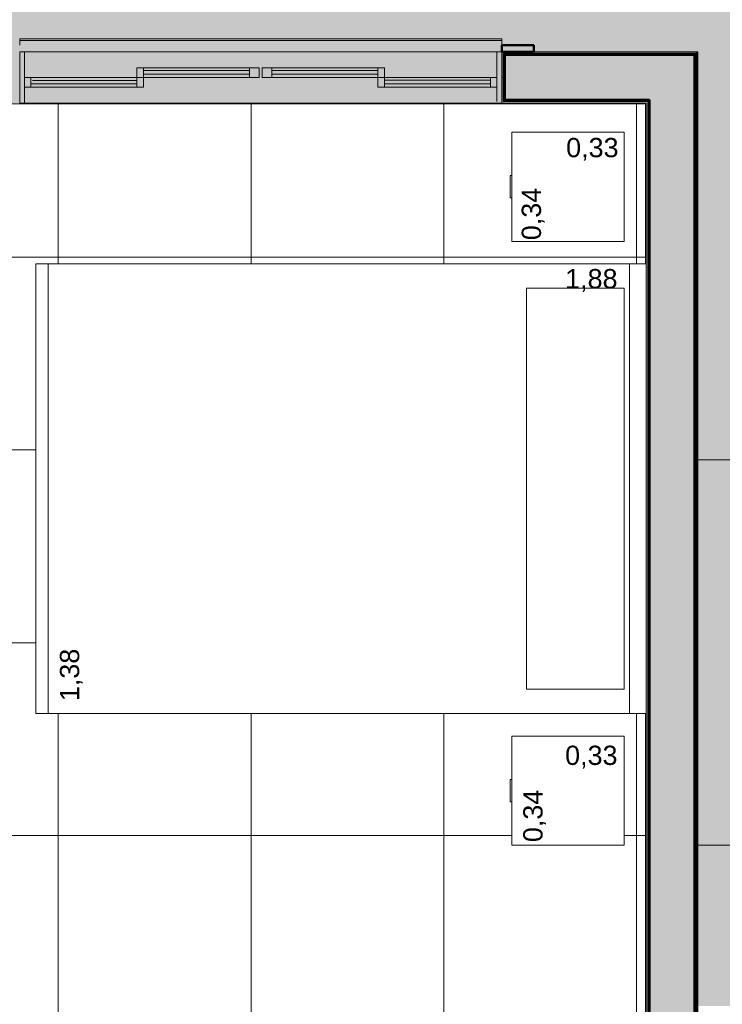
# Model space of a CAD drawing. Header units: metres. Extents: x -14 to 13.9, y -18.2 to 7.6.
# Tile 210 of 215: x -2.8 to -0.6, y -14.2 to -11.1. Entities that reach past the tile are written whole.
import ezdxf

# ---------------------------------------------------------------- set-up
doc = ezdxf.new("R2010")
doc.units = ezdxf.units.M
for name, color, linetype, lineweight in [('A-FLOR', 7, 'Continuous', 5), ('A-FLOR-PATT', 7, 'Continuous', 5), ('A-GLAZ', 7, 'Continuous', 5), ('A-WALL', 7, 'Continuous', 5), ('A-WALL-PATT', 7, 'Continuous', 50), ('G-ANNO-TEXT', 7, 'Continuous', 9), ('I-FURN', 7, 'Continuous', 5), ('I-WALL', 7, 'Continuous', 5), ('Q-CASE', 7, 'Continuous', 5)]:
    doc.layers.add(name, color=color, linetype=linetype, lineweight=lineweight)
doc.styles.add('Arial', font='arial.ttf', dxfattribs={"height": 0.06})

# ---------------------------------------------------------------- blocks, each defined once
blk = doc.blocks.new('JANELA DE CORRE_NTA LAYOUT0')
at = {"layer": 'A-GLAZ', "true_color": 0xfffffe}
blk.add_hatch(color=7, dxfattribs=at).paths.add_polyline_path([(-0.75, 0.08), (-0.75, -0.08), (0.75, -0.08), (0.75, 0.08), (-0.6999, 0.08)])
at = {"layer": 'A-GLAZ', "lineweight": 15}
for p, q in [((-0.75, -0.08), (-0.75, 0.08)), ((-0.735, -0.08), (-0.735, 0.075)), ((0.735, -0.08), (0.735, 0.08)), ((0.75, -0.08), (0.75, 0.08)), ((-0.365, 0.03), (-0.735, 0.03)), ((-0.735, 0), (-0.385, 0)), ((-0.715, 0), (-0.715, 0.03)), ((-0.385, 0.02), (-0.715, 0.02)), ((-0.715, 0.009), (-0.385, 0.009)), ((-0.385, 0), (-0.385, 0.03)), ((-0.005, 0), (-0.385, 0)), ((-0.385, 0), (-0.385, -0.03)), ((-0.365, 0), (-0.365, 0.03)), ((-0.365, -0.03), (-0.365, 0)), ((0.385, 0), (0.005, 0)), ((0.005, 0), (0.005, -0.03)), ((0.035, -0.03), (0.035, 0)), ((0.735, 0.03), (0.365, 0.03)), ((0.365, 0.03), (0.365, 0)), ((0.365, -0.03), (0.365, 0)), ((0.385, 0), (0.385, 0.03)), ((0.385, 0.02), (0.715, 0.02)), ((0.71, 0.01), (0.385, 0.01)), ((0.385, 0), (0.735, 0)), ((0.385, -0.03), (0.385, 0)), ((0.715, 0), (0.715, 0.03)), ((-0.385, -0.03), (-0.005, -0.03)), ((-0.035, -0.01), (-0.365, -0.01)), ((-0.365, -0.021), (-0.035, -0.021)), ((-0.035, -0.03), (-0.035, 0)), ((-0.005, -0.03), (-0.005, 0)), ((0.005, -0.03), (0.385, -0.03)), ((0.365, -0.01), (0.035, -0.01)), ((0.035, -0.021), (0.365, -0.021))]:
    blk.add_line(p, q, dxfattribs=at)
at = {"layer": 'A-GLAZ'}
for p, q in [((-0.75, 0.08), (0.75, 0.08)), ((-0.75, -0.08), (-0.75, 0.08)), ((0.75, 0.08), (0.75, -0.08)), ((0.75, -0.08), (-0.75, -0.08))]:
    blk.add_line(p, q, dxfattribs=at)
blk = doc.blocks.new('Componentes de gabinete 1 - Componentes de gabinete 1-2086930-PLANTA LAYOUT')
at = {"layer": 'Q-CASE', "true_color": 0xd2d2d2}
for points in [[(-1.2886, -11.2002), (-1.2736, -11.2002), (-1.2736, -11.195), (-2.7736, -11.1952), (-2.7736, -11.2002), (-1.3771, -11.2002)], [(-2.104, -11.235), (-1.2736, -11.235), (-1.2736, -11.2002), (-2.7736, -11.2002), (-2.7736, -11.235), (-2.2857, -11.235)]]:
    blk.add_hatch(color=254, dxfattribs=at).paths.add_polyline_path(points)
at = {"layer": 'Q-CASE'}
for p, q in [((-1.2736, -11.195), (-2.7736, -11.195)), ((-2.7736, -11.195), (-2.7736, -11.2002)), ((-2.7736, -11.215), (-2.7736, -11.2002)), ((-1.2736, -11.2002), (-2.7736, -11.2002)), ((-1.2736, -11.2002), (-1.2736, -11.195)), ((-1.2736, -11.2002), (-1.2736, -11.215))]:
    blk.add_line(p, q, dxfattribs=at)
blk = doc.blocks.new('Cama-Shaker - _Cama Casal 140x190-2252500-PLANTA LAYOUT')
at = {"layer": 'I-FURN', "color": 253, "true_color": 0xaaaaaa}
for p, q in [((-0.7188, -1.9), (-0.7188, 0)), ((0.681, 0), (0.681, -1.9)), ((0.681, -0.052), (-0.7188, -0.052)), ((-0.6429, -0.3732), (-0.6429, -0.0684)), ((-0.6429, -0.0684), (0.6047, -0.0684)), ((0.6047, -0.0684), (0.6047, -0.3732)), ((0.6047, -0.3732), (-0.6429, -0.3732)), ((0.681, -1.8619), (-0.7188, -1.8619)), ((0.681, -1.9), (-0.7188, -1.9))]:
    blk.add_line(p, q, dxfattribs=at)
blk = doc.blocks.new('Paredes 1 - Paredes 1-2288142-PLANTA LAYOUT')
at = {"layer": 'A-WALL', "lineweight": 50}
h = blk.add_hatch(color=256, dxfattribs=at)
h.paths.add_polyline_path([(-1.1736, -11.235), (-1.1736, -11.215), (-1.2736, -11.215), (-1.2736, -11.235), (-1.1954, -11.235)])
h.paths.add_polyline_path([(-7.1936, -11.235), (-7.0936, -11.235), (-7.0936, -11.215), (-7.1936, -11.215)])
h.paths.add_polyline_path([(-2.7786, -11.235), (-2.7736, -11.235), (-2.7736, -11.215), (-2.8736, -11.215), (-2.8736, -11.235), (-2.8309, -11.235)])
h.paths.add_polyline_path([(-5.5936, -11.235), (-5.4936, -11.235), (-5.4936, -11.215), (-5.5936, -11.215)])
h.paths.add_polyline_path([(-3.7395, -11.235), (-3.6836, -11.235), (-3.6836, -11.215), (-3.7836, -11.215), (-3.7836, -11.235), (-3.7786, -11.235)])
h.paths.add_polyline_path([(-4.5836, -11.235), (-4.5836, -11.215), (-4.6836, -11.215), (-4.6836, -11.235), (-4.5886, -11.235)])
for p, q in [((-1.1736, -11.215), (-1.2736, -11.215)), ((-1.2736, -11.215), (-1.2736, -11.235)), ((-1.1736, -11.235), (-1.1736, -11.215)), ((-1.2736, -11.235), (-1.1736, -11.235))]:
    blk.add_line(p, q, dxfattribs=at)
blk = doc.blocks.new('Bed_Side_Table_5122 - 450x350x450-2902591-PLANTA LAYOUT')
at = {"layer": 'I-FURN'}
for p, q in [((0.17, 0.1014), (-0.17, 0.1014)), ((-0.17, 0.1014), (-0.17, -0.2486)), ((0.17, -0.2486), (0.17, 0.1014)), ((-0.17, -0.2486), (-0.035, -0.2486)), ((-0.035, -0.2486), (-0.035, -0.254)), ((-0.035, -0.2486), (0.035, -0.2486)), ((-0.035, -0.254), (0.035, -0.254)), ((0.035, -0.254), (0.035, -0.2486)), ((0.035, -0.2486), (0.17, -0.2486))]:
    blk.add_line(p, q, dxfattribs=at)

msp = doc.modelspace()

# ---------------------------------------------------------------- hatches: boundary and pattern name
at = {"layer": 'A-FLOR-PATT', "true_color": 0xd8d8d8}
h = msp.add_hatch(color=254, dxfattribs=at)
h.paths.add_polyline_path([(1.4064, -18.075), (1.4064, -13.705), (0.5064, -13.705), (0.5064, -16.075), (0.5264, -16.075), (0.5264, -16.175), (0.5464, -16.175), (0.5458, -17.375), (0.5264, -17.375), (0.5264, -17.475), (0.5064, -17.475), (0.5064, -18.075), (0.8036, -18.075)])
h.paths.add_polyline_path([(-7.7375, -15.315), (-7.7037, -15.315), (-7.7037, -11.235), (-7.1936, -11.235), (-7.1936, -11.215), (-7.0936, -11.215), (-7.0936, -11.195), (-5.5936, -11.1952), (-5.5936, -11.215), (-5.4936, -11.215), (-5.4936, -11.235), (-4.6836, -11.235), (-4.6836, -11.215), (-4.5836, -11.215), (-4.5836, -11.195), (-3.7836, -11.1953), (-3.7836, -11.215), (-3.6836, -11.215), (-3.6836, -11.235), (-2.8736, -11.235), (-2.8736, -11.215), (-2.7736, -11.215), (-2.7736, -11.195), (-1.2736, -11.1952), (-1.2736, -11.215), (-1.1736, -11.215), (-1.1736, -11.235), (-0.6636, -11.235), (-0.6636, -12.505), (0.2364, -12.505), (0.2364, -10.335), (-8.6037, -10.335), (-8.6037, -13.115), (-9.2336, -13.115), (-9.2336, -15.315), (-7.9193, -15.315)])
at = {"layer": 'A-FLOR-PATT', "true_color": 0x808080}
h = msp.add_hatch(dxfattribs=at)
h.set_pattern_fill('FP_4', color=8, style=0, pattern_type=2)
h.set_pattern_definition([(0, (-2.654, -16.075), (0, 0.6), []), (90, (-2.654, -16.075), (-0.6, 4e-17), [])])
h.paths.add_polyline_path([(-2.8309, -18.075), (0.3464, -18.075), (0.3464, -15.475), (-1.0286, -15.475), (-1.0286, -15.485), (-1.2286, -15.485), (-1.2286, -15.6374), (-2.0286, -15.6374), (-2.0286, -15.485), (-2.2286, -15.485), (-2.2286, -15.475), (-3.3837, -15.475), (-3.3837, -14.275), (-4.9836, -14.275), (-4.9836, -15.475), (-6.0136, -15.475), (-6.0136, -18.075), (-5.2136, -18.075), (-5.2136, -17.575), (-4.0136, -17.575), (-4.0136, -18.075), (-3.2137, -18.075), (-3.2137, -17.275), (-3.2337, -17.275), (-3.2337, -16.405), (-2.8637, -16.405), (-2.8637, -16.4389), (-2.8009, -16.4284), (-2.7, -16.4229), (-2.597, -16.4295), (-2.5094, -16.4448), (-2.5078, -16.4427), (-2.5048, -16.4402), (-2.5016, -16.4387), (-2.5001, -16.4382), (-2.4956, -16.4382), (-2.491, -16.4399), (-2.4885, -16.4418), (-2.4865, -16.444), (-2.4849, -16.4473), (-2.4841, -16.4508), (-2.4843, -16.4544), (-2.4865, -16.467), (-2.4918, -16.5224), (-2.4926, -16.5247), (-2.4991, -16.531), (-2.5046, -16.5311), (-2.5137, -16.5275), (-2.5137, -16.575), (-2.2937, -16.575), (-2.2937, -16.5275), (-2.2947, -16.5277), (-2.3035, -16.531), (-2.3099, -16.5299), (-2.3148, -16.525), (-2.3168, -16.5143), (-2.3221, -16.4576), (-2.3228, -16.4558), (-2.3233, -16.4532), (-2.3229, -16.4485), (-2.3212, -16.4447), (-2.3186, -16.4415), (-2.3164, -16.4399), (-2.3137, -16.4387), (-2.3106, -16.438), (-2.3053, -16.4389), (-2.3019, -16.4406), (-2.2994, -16.4428), (-2.2968, -16.4448), (-2.2029, -16.4285), (-2.1, -16.4229), (-1.997, -16.4295), (-1.9094, -16.4448), (-1.9078, -16.4427), (-1.9048, -16.4402), (-1.9016, -16.4387), (-1.9001, -16.4382), (-1.8956, -16.4382), (-1.891, -16.4399), (-1.8885, -16.4418), (-1.8865, -16.444), (-1.8849, -16.4473), (-1.8841, -16.4508), (-1.8843, -16.4544), (-1.8865, -16.467), (-1.8918, -16.5224), (-1.8926, -16.5247), (-1.8991, -16.531), (-1.9046, -16.5311), (-1.9137, -16.5275), (-1.9137, -16.575), (-1.8037, -16.575), (-1.7907, -16.5767), (-1.7787, -16.5817), (-1.7683, -16.5897), (-1.7604, -16.6), (-1.7554, -16.6121), (-1.7537, -16.625), (-1.7541, -17.4282), (-1.7554, -17.438), (-1.7604, -17.45), (-1.7683, -17.4604), (-1.7787, -17.4683), (-1.7907, -17.4733), (-1.8037, -17.475), (-1.9137, -17.475), (-1.9137, -17.5245), (-1.9123, -17.5242), (-1.9039, -17.521), (-1.8986, -17.5211), (-1.8926, -17.5274), (-1.891, -17.5335), (-1.8848, -17.5953), (-1.884, -17.6), (-1.8845, -17.6036), (-1.8857, -17.6067), (-1.8888, -17.6106), (-1.891, -17.6121), (-1.8937, -17.6134), (-1.8966, -17.6141), (-1.9016, -17.6134), (-1.9051, -17.6117), (-1.9079, -17.6092), (-1.9103, -17.6072), (-2.0065, -17.6237), (-2.104, -17.6294), (-2.2104, -17.6226), (-2.2979, -17.6073), (-2.2994, -17.6093), (-2.3026, -17.6119), (-2.3058, -17.6134), (-2.3083, -17.6139), (-2.3127, -17.6136), (-2.3153, -17.6127), (-2.3189, -17.6102), (-2.3212, -17.6074), (-2.3225, -17.6048), (-2.3232, -17.6013), (-2.3231, -17.5977), (-2.3209, -17.585), (-2.3157, -17.5308), (-2.3147, -17.5267), (-2.3091, -17.5217), (-2.3027, -17.521), (-2.2937, -17.5245), (-2.2937, -17.475), (-2.5137, -17.475), (-2.5137, -17.5245), (-2.5123, -17.5242), (-2.5039, -17.521), (-2.4986, -17.5211), (-2.4926, -17.5274), (-2.491, -17.5335), (-2.4848, -17.5953), (-2.484, -17.6), (-2.4845, -17.6036), (-2.4857, -17.6067), (-2.4888, -17.6106), (-2.491, -17.6121), (-2.4937, -17.6134), (-2.4966, -17.6141), (-2.5016, -17.6134), (-2.5051, -17.6117), (-2.5079, -17.6092), (-2.5103, -17.6072), (-2.6065, -17.6237), (-2.7073, -17.6292), (-2.8104, -17.6226), (-2.8637, -17.6134), (-2.8637, -18.075)])
h.paths.add_polyline_path([(-3.5578, -18.0451), (-3.9439, -18.045), (-3.9437, -17.4335), (-3.2834, -17.4335), (-3.2834, -18.0451)])
h.paths.add_polyline_path([(0.3164, -18.045), (-1.2076, -18.045), (-1.2076, -17.2322), (-1.106, -17.2322), (-1.106, -17.1814), (0.2148, -17.1814), (0.2148, -17.2322), (0.3164, -17.2322), (0.3164, -17.9434)])
h.paths.add_polyline_path([(-5.2336, -18.045), (-5.9936, -18.045), (-5.9936, -17.4125), (-5.9513, -17.4125), (-5.9513, -17.393), (-5.271, -17.393), (-5.271, -17.4125), (-5.2336, -17.4125), (-5.2336, -17.955)])
h.paths.add_polyline_path([(-4.6136, -17.7955), (-4.6084, -17.7948), (-4.6036, -17.7928), (-4.5994, -17.7897), (-4.5963, -17.7855), (-4.5943, -17.7807), (-4.5936, -17.7755), (-4.5943, -17.7703), (-4.5963, -17.7655), (-4.5994, -17.7614), (-4.6036, -17.7582), (-4.6084, -17.7562), (-4.6136, -17.7555), (-4.6188, -17.7562), (-4.6236, -17.7582), (-4.6277, -17.7614), (-4.6309, -17.7655), (-4.6329, -17.7703), (-4.6336, -17.7755), (-4.6329, -17.7807), (-4.6309, -17.7855), (-4.6277, -17.7897), (-4.6236, -17.7928), (-4.6188, -17.7948)])
h.paths.add_polyline_path([(-2.1037, -17.588), (-2.0065, -17.5822), (-1.9133, -17.5654), (-1.9161, -17.5395), (-2.2919, -17.5398), (-2.2941, -17.5659), (-2.1949, -17.5827), (-2.104, -17.588)])
h.paths.add_polyline_path([(-2.7037, -17.588), (-2.6065, -17.5822), (-2.5133, -17.5654), (-2.5161, -17.5395), (-2.8637, -17.5395), (-2.8637, -17.5712), (-2.7996, -17.5825), (-2.74, -17.5859)])
h.paths.add_polyline_path([(-1.9159, -17.5349), (-1.9159, -17.5325), (-1.916, -17.5333)])
h.paths.add_polyline_path([(-2.5159, -17.5349), (-2.5159, -17.5325), (-2.516, -17.5333)])
h.paths.add_polyline_path([(-3.9437, -17.4188), (-3.9437, -17.3806), (-3.9025, -17.3806), (-3.9005, -17.3533), (-3.8929, -17.3457), (-3.8842, -17.3458), (-3.8761, -17.3538), (-3.8748, -17.3806), (-3.2834, -17.3806), (-3.2834, -17.4188), (-3.9213, -17.4188)])
h.paths.add_polyline_path([(-1.9161, -16.5201), (-1.9157, -16.5187), (-1.916, -16.5188)])
h.paths.add_polyline_path([(-2.5161, -16.5201), (-2.5157, -16.5187), (-2.516, -16.5188)])
h.paths.add_polyline_path([(-2.104, -16.5125), (-1.9154, -16.5123), (-1.9143, -16.4987), (-1.9132, -16.4862), (-2.0078, -16.4696), (-2.104, -16.4641), (-2.2009, -16.4698), (-2.2941, -16.4862), (-2.2915, -16.5125), (-2.2691, -16.5125)])
h.paths.add_polyline_path([(-2.5583, -16.5125), (-2.5154, -16.5123), (-2.5143, -16.4987), (-2.5132, -16.4862), (-2.6078, -16.4696), (-2.7037, -16.4641), (-2.8009, -16.4698), (-2.8637, -16.4808), (-2.8637, -16.5125), (-2.6492, -16.5125)])
h.paths.add_polyline_path([(-3.1944, -15.315), (-2.2336, -15.315), (-2.2336, -14.863), (-2.2211, -14.863), (-2.2211, -14.845), (-1.5886, -14.845), (-1.5886, -14.8037), (-1.5907, -14.8021), (-1.5922, -14.8), (-1.5932, -14.7976), (-1.5936, -14.795), (-1.5932, -14.7925), (-1.5922, -14.79), (-1.5907, -14.788), (-1.5886, -14.7864), (-1.5862, -14.7854), (-1.5836, -14.785), (-1.581, -14.7854), (-1.5786, -14.7864), (-1.5765, -14.788), (-1.5749, -14.79), (-1.5739, -14.7925), (-1.5736, -14.795), (-1.5739, -14.7976), (-1.5749, -14.8), (-1.5765, -14.8021), (-1.5786, -14.8037), (-1.5786, -14.845), (-1.4786, -14.845), (-1.4786, -14.8037), (-1.4807, -14.8021), (-1.4822, -14.8), (-1.4832, -14.7976), (-1.4836, -14.795), (-1.4832, -14.7925), (-1.4822, -14.79), (-1.4807, -14.788), (-1.4786, -14.7864), (-1.4762, -14.7854), (-1.4736, -14.785), (-1.471, -14.7854), (-1.4686, -14.7864), (-1.4665, -14.788), (-1.4649, -14.79), (-1.4639, -14.7925), (-1.4636, -14.795), (-1.4639, -14.7976), (-1.4649, -14.8), (-1.4665, -14.8021), (-1.4686, -14.8037), (-1.4686, -14.845), (-0.8361, -14.845), (-0.8361, -14.863), (-0.8256, -14.863), (-0.8256, -13.295), (-2.7236, -13.295), (-2.7236, -11.895), (-0.8256, -11.895), (-0.8256, -11.397), (-3.2217, -11.3972), (-3.2217, -14.365), (-3.2237, -14.365), (-3.2237, -15.315)])
h.paths.add_polyline_path([(-5.1934, -15.315), (-5.1436, -15.315), (-5.1436, -11.395), (-5.6437, -11.395), (-5.6437, -12.295), (-7.5437, -12.295), (-7.5437, -12.895), (-5.6437, -12.895), (-5.6437, -13.795), (-7.5437, -13.795), (-7.5437, -13.905), (-7.0917, -13.905), (-7.0917, -13.9175), (-7.0737, -13.9175), (-7.0737, -14.55), (-7.0323, -14.55), (-7.0308, -14.548), (-7.0287, -14.5464), (-7.0263, -14.5454), (-7.0237, -14.545), (-7.0211, -14.5454), (-7.0187, -14.5464), (-7.0166, -14.548), (-7.015, -14.55), (-7.014, -14.5525), (-7.0137, -14.555), (-7.014, -14.5576), (-7.015, -14.56), (-7.0166, -14.5621), (-7.0187, -14.5637), (-7.0211, -14.5647), (-7.0237, -14.565), (-7.0263, -14.5647), (-7.0287, -14.5637), (-7.0308, -14.5621), (-7.0323, -14.56), (-7.0737, -14.56), (-7.0737, -14.66), (-7.0323, -14.66), (-7.0308, -14.658), (-7.0287, -14.6564), (-7.0263, -14.6554), (-7.0237, -14.655), (-7.0211, -14.6554), (-7.0187, -14.6564), (-7.0166, -14.658), (-7.015, -14.66), (-7.014, -14.6625), (-7.0137, -14.665), (-7.014, -14.6676), (-7.015, -14.67), (-7.0166, -14.6721), (-7.0187, -14.6737), (-7.0211, -14.6747), (-7.0237, -14.675), (-7.0263, -14.6747), (-7.0287, -14.6737), (-7.0308, -14.6721), (-7.0323, -14.67), (-7.0737, -14.67), (-7.0737, -15.3025), (-7.0917, -15.3025), (-7.0917, -15.315), (-5.3751, -15.315)])
h.paths.add_polyline_path([(-0.892, -13.705), (-1.242, -13.705), (-1.242, -13.57), (-1.2474, -13.57), (-1.2474, -13.5), (-1.242, -13.5), (-1.242, -13.365), (-0.892, -13.365), (-0.892, -13.57)])
h.paths.add_polyline_path([(-1.242, -11.8253), (-1.242, -11.6903), (-1.2474, -11.6903), (-1.2474, -11.6203), (-1.242, -11.6203), (-1.242, -11.4853), (-0.892, -11.4853), (-0.892, -11.8253), (-1.1712, -11.8253)])
at = {"layer": 'A-FLOR-PATT', "true_color": 0xd8d8d8}
for points in [[(0.0767, -13.705), (1.4064, -13.705), (1.4064, -12.505), (-0.6636, -12.505), (-0.6636, -13.705)], [(0.5064, -14.2049), (0.5064, -13.705), (-0.6636, -13.705), (-0.6636, -14.2049), (0.5014, -14.2049)]]:
    msp.add_hatch(color=254, dxfattribs=at).paths.add_polyline_path(points)
at = {"layer": 'A-WALL-PATT'}
h = msp.add_hatch(color=256, dxfattribs=at)
h.paths.add_polyline_path([(-2.7786, -11.315), (-2.7786, -11.24), (-3.3037, -11.24), (-3.3037, -11.2425), (-2.7811, -11.2425), (-2.7811, -11.315)])
h.paths.add_polyline_path([(-1.2661, -11.315), (-1.2661, -11.2425), (-0.6711, -11.2425), (-0.6711, -11.24), (-1.2686, -11.24), (-1.2686, -11.315)])
h = msp.add_hatch(color=256, dxfattribs=at)
h.paths.add_polyline_path([(-1.2661, -11.315), (-1.2636, -11.315), (-1.2636, -11.245), (-0.6736, -11.245), (-0.6736, -11.2425), (-1.2661, -11.2425), (-1.2661, -11.3146)])
h.paths.add_polyline_path([(-2.7836, -11.315), (-2.7811, -11.315), (-2.7811, -11.2425), (-3.3037, -11.2425), (-3.3037, -11.245), (-2.7836, -11.245), (-2.7836, -11.2629)])
h = msp.add_hatch(color=256, dxfattribs=at)
h.paths.add_polyline_path([(-1.2636, -11.385), (-0.8136, -11.385), (-0.8136, -11.245), (-1.2636, -11.245), (-1.2636, -11.315)])
h.paths.add_polyline_path([(-3.2337, -11.385), (-2.7836, -11.385), (-2.7836, -11.245), (-3.3037, -11.245), (-3.3037, -11.385), (-3.2852, -11.385)])
for points in [[(-0.7411, -15.325), (-0.6736, -15.325), (-0.6736, -11.245), (-0.8136, -11.245), (-0.8136, -15.325), (-0.7436, -15.325)], [(-0.6736, -15.3225), (-0.6711, -15.3224), (-0.6711, -11.2425), (-0.6736, -11.2425), (-0.6736, -15.3223)], [(-0.6686, -15.3225), (-0.6686, -11.24), (-0.6711, -11.24), (-0.6711, -15.3225), (-0.6701, -15.3225)], [(-0.8161, -15.32), (-0.8161, -11.3875), (-0.8186, -11.3875), (-0.8186, -15.32)], [(-0.8148, -15.3225), (-0.8136, -15.3225), (-0.8136, -11.385), (-0.8161, -11.385), (-0.8161, -15.3225)]]:
    msp.add_hatch(color=256, dxfattribs=at).paths.add_polyline_path(points)
h = msp.add_hatch(color=256, dxfattribs=at)
h.paths.add_polyline_path([(-0.8319, -11.3875), (-0.8161, -11.3875), (-0.8161, -11.385), (-1.2636, -11.385), (-1.2636, -11.315), (-1.2661, -11.315), (-1.2661, -11.3875), (-1.0136, -11.3875)])
h.paths.add_polyline_path([(-3.2287, -11.3875), (-2.7811, -11.3875), (-2.7811, -11.315), (-2.7836, -11.315), (-2.7836, -11.385), (-3.2337, -11.385), (-3.2337, -11.3875), (-3.2312, -11.3875)])
h = msp.add_hatch(color=256, dxfattribs=at)
h.paths.add_polyline_path([(-0.8236, -11.39), (-0.8186, -11.39), (-0.8186, -11.3875), (-1.2661, -11.3875), (-1.2661, -11.315), (-1.2686, -11.315), (-1.2686, -11.39), (-0.8319, -11.39)])
h.paths.add_polyline_path([(-3.2312, -11.39), (-2.7786, -11.39), (-2.7786, -11.315), (-2.7811, -11.315), (-2.7811, -11.3875), (-3.2312, -11.3875)])
at = {"layer": 'A-WALL-PATT', "lineweight": 5, "true_color": 0x787878}
h = msp.add_hatch(dxfattribs=at)
h.set_pattern_fill('FP_6', color=8, style=0, pattern_type=2)
h.set_pattern_definition([(180, (-0.8236, -11.395), (-7e-17, -0.6), []), (270, (-0.8236, -11.395), (0.6, 4e-17), [])])
h.paths.add_polyline_path([(-1.7405, -11.397), (-0.8256, -11.397), (-0.8236, -11.395), (-3.2237, -11.395), (-3.2217, -11.397), (-1.9223, -11.397)])
h = msp.add_hatch(dxfattribs=at)
h.set_pattern_fill('FP_7', color=8, style=0, pattern_type=2)
h.set_pattern_definition([(90, (-0.8236, -15.315), (-0.6, 4e-17), []), (180, (-0.8236, -15.315), (-7e-17, -0.6), [])])
h.paths.add_polyline_path([(-0.8236, -14.863), (-0.8236, -13.295), (-0.8256, -13.295), (-0.8256, -14.863)])
h.paths.add_polyline_path([(-0.8236, -11.895), (-0.8236, -11.395), (-0.8256, -11.3975), (-0.8256, -11.895)])
at = {"layer": 'I-WALL'}
h = msp.add_hatch(color=256, dxfattribs=at)
h.paths.add_polyline_path([(-1.2686, -11.315), (-1.2686, -11.24), (-0.6686, -11.24), (-0.6686, -11.235), (-1.2736, -11.235), (-1.2736, -11.315)])
h.paths.add_polyline_path([(-2.7786, -11.315), (-2.7736, -11.315), (-2.7736, -11.235), (-3.3037, -11.235), (-3.3037, -11.24), (-2.7786, -11.2403), (-2.7786, -11.2629)])
for points in [[(-0.6656, -15.32), (-0.6656, -11.235), (-0.6686, -11.235), (-0.6686, -15.32)], [(-0.6636, -15.315), (-0.6636, -11.235), (-0.6656, -11.235), (-0.6656, -15.315)], [(-0.8186, -15.315), (-0.8186, -11.39), (-0.8236, -11.39), (-0.8236, -15.315)]]:
    msp.add_hatch(color=256, dxfattribs=at).paths.add_polyline_path(points)
h = msp.add_hatch(color=256, dxfattribs=at)
h.paths.add_polyline_path([(-0.8319, -11.395), (-0.8236, -11.395), (-0.8236, -11.39), (-1.2686, -11.39), (-1.2686, -11.315), (-1.2736, -11.315), (-1.2736, -11.395), (-1.0136, -11.395)])
h.paths.add_polyline_path([(-3.2237, -11.395), (-2.7736, -11.395), (-2.7736, -11.315), (-2.7786, -11.315), (-2.7786, -11.39), (-3.2287, -11.39), (-3.2287, -11.395)])

# ---------------------------------------------------------------- linework, layer by layer
at = {"layer": 'A-FLOR'}
for p, q in [((-0.6636, -12.505), (6.0064, -12.505)), ((6.0064, -13.705), (-0.6636, -13.705))]:
    msp.add_line(p, q, dxfattribs=at)
at = {"layer": 'A-WALL'}
for p, q in [((-0.6636, -11.235), (-1.2736, -11.235)), ((-0.6686, -11.24), (-1.2686, -11.24)), ((-1.2686, -11.24), (-1.2686, -11.39)), ((-0.6711, -11.2425), (-1.2661, -11.2425)), ((-1.2661, -11.2425), (-1.2661, -11.3875)), ((-0.6711, -11.2425), (-0.6711, -15.315)), ((-0.6686, -11.235), (-0.6686, -15.32)), ((-0.6656, -11.235), (-0.6656, -15.32)), ((-0.6636, -15.315), (-0.6636, -11.235)), ((-1.2636, -11.315), (-1.2736, -11.315)), ((-0.8256, -11.397), (-3.2217, -11.397)), ((-1.2736, -11.395), (-0.8236, -11.395)), ((-1.2686, -11.39), (-0.8186, -11.39)), ((-1.2661, -11.3875), (-0.8161, -11.3875)), ((-0.8256, -11.895), (-0.8256, -11.397)), ((-0.8236, -11.395), (-0.8236, -14.863)), ((-0.8186, -11.39), (-0.8186, -15.32)), ((-0.8161, -11.3875), (-0.8161, -15.3225)), ((-0.8256, -14.863), (-0.8256, -13.295))]:
    msp.add_line(p, q, dxfattribs=at)
at = {"layer": 'A-WALL', "lineweight": 50}
for p, q in [((-0.6736, -11.245), (-1.2636, -11.245)), ((-1.2636, -11.245), (-1.2636, -11.385)), ((-0.6736, -11.245), (-0.6736, -15.325)), ((-1.2636, -11.385), (-0.8136, -11.385)), ((-0.8136, -11.385), (-0.8136, -15.315))]:
    msp.add_line(p, q, dxfattribs=at)

# ---------------------------------------------------------------- block references
at = {"layer": 'A-GLAZ', "rotation": 180}
msp.add_blockref('JANELA DE CORRE_NTA LAYOUT0', (-2.0236, -11.315), dxfattribs=at)
at = {"layer": 'A-WALL', "lineweight": 50}
msp.add_blockref('Paredes 1 - Paredes 1-2288142-PLANTA LAYOUT', (0, 0), dxfattribs=at)
at = {"layer": 'I-FURN', "rotation": 269.9999999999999}
for p in [(-0.9934, -11.6553), (-0.9934, -13.535)]:
    msp.add_blockref('Bed_Side_Table_5122 - 450x350x450-2902591-PLANTA LAYOUT', p, dxfattribs=at)
at = {"layer": 'I-FURN', "color": 253, "true_color": 0xaaaaaa, "rotation": 269.9999999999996}
msp.add_blockref('Cama-Shaker - _Cama Casal 140x190-2252500-PLANTA LAYOUT', (-0.8236, -12.6141), dxfattribs=at)
at = {"layer": 'Q-CASE'}
msp.add_blockref('Componentes de gabinete 1 - Componentes de gabinete 1-2086930-PLANTA LAYOUT', (0, 0), dxfattribs=at)

# ---------------------------------------------------------------- texts
at = {"layer": 'G-ANNO-TEXT', "color": 253, "true_color": 0xaaaaaa, "char_height": 0.06, "width": 0.212447, "attachment_point": 1, "style": 'Arial'}
for s, insert in [('0,33', (-1.073, -11.5035)), ('1,88', (-1.0762, -11.9115)), ('0,33', (-1.0762, -13.395))]:
    msp.add_mtext(s, dxfattribs=dict(at, insert=insert))
at = {"layer": 'G-ANNO-TEXT', "color": 253, "true_color": 0xaaaaaa, "char_height": 0.06, "width": 0.212447, "attachment_point": 1, "rotation": 90, "style": 'Arial'}
for s, insert in [('0,34', (-1.2113, -11.8217)), ('1,38', (-2.6485, -13.2564)), ('0,34', (-1.2064, -13.6952))]:
    msp.add_mtext(s, dxfattribs=dict(at, insert=insert))

doc.saveas('drawing.dxf')
